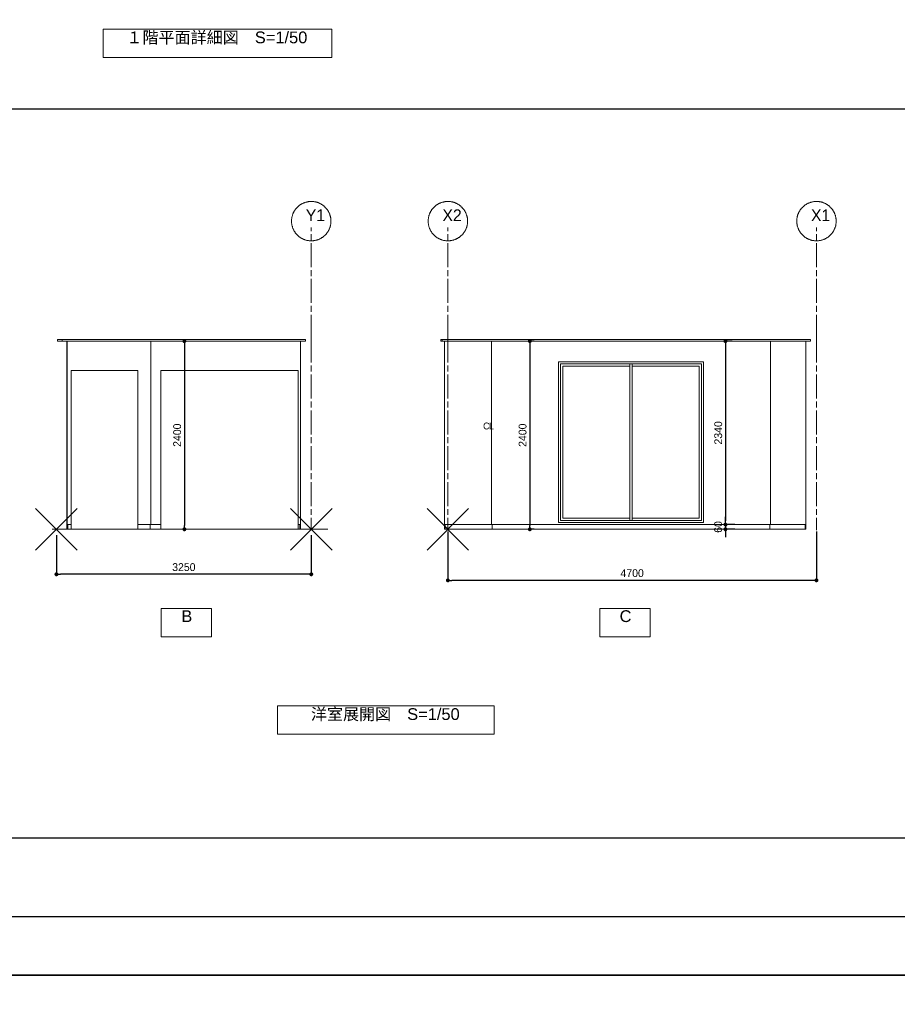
# Model space of a CAD drawing. Header units: millimetres. Extents: x -38341 to 3709, y -10682 to 48718.
# Tile 41 of 118: x -29229 to -18038, y 18647 to 31204. Entities that reach past the tile are written whole.
import ezdxf

# ---------------------------------------------------------------- set-up
doc = ezdxf.new("R2010")
doc.units = ezdxf.units.MM
doc.header["$LTSCALE"] = 50
doc.header["$PDMODE"] = 1
doc.header["$PDSIZE"] = -2
doc.linetypes.add('ISO-08 一点鎖線', pattern=[9.144, 6.096, -0.762, 1.524, -0.762])
for name, color, linetype, lineweight in [('00ライン-グリッド-番号', 7, 'Continuous', 5), ('00ライン-グリッド-番号_ハッチング', 7, 'Continuous', 5), ('02モデリング-01スペース-2名前', 7, 'Continuous', 5), ('02モデリング-03スラブ', 7, 'Continuous', 5), ('02モデリング-04壁-巾木', 7, 'Continuous', 5), ('02モデリング-04壁-巾木_ハッチング', 7, 'Continuous', 5), ('02モデリング-05天井', 7, 'Continuous', 5), ('02モデリング-05天井_ハッチング', 7, 'Continuous', 5), ('05記号ラベル-断面線', 7, 'Continuous', 5), ('ガラス-透明', 7, 'Continuous', 5), ('一般', 7, 'Continuous', 5), ('一般_ハッチング', 7, 'Continuous', 5), ('寸法', 7, 'Continuous', 5), ('洋室ビニールクロス面積算定用', 7, 'Continuous', 5), ('洋室ビニールクロス面積算定用_ハッチング', 7, 'Continuous', 5), ('解答例線', 7, 'Continuous', 5)]:
    doc.layers.add(name, color=color, linetype=linetype, lineweight=lineweight)
doc.layers.add('00ライン-グリッド-線', color=13, linetype='ISO-08 一点鎖線', lineweight=5, true_color=0xff5454)
doc.styles.add('Helvetica Neue', font='HelveticaNeue.ttc')
doc.styles.add('PT Sans Narrow', font='PTSans.ttc')
doc.styles.get("Standard").update_dxf_attribs({"font": 'txt', "bigfont": 'BIGFONT.SHX'})
doc.dimstyles.new('hiro2', dxfattribs={"dimtxt": 99.953704, "dimasz": 49.996948, "dimexe": 0, "dimexo": 75, "dimgap": 40, "dimtad": 1, "dimdsep": 46, "dimlunit": 6, "dimtxsty": 'PT Sans Narrow', "dimblk": 'DOT', "dimblk1": 'DOT', "dimblk2": 'DOT', "dimcen": 0, "dimazin": 0, "dimtfac": 0.8, "dimtix": 1, "dimtmove": 0, "dimatfit": 0, "dimldrblk": 'VW_FILLEDARROW', "dimfxl": 1, "dimfrac": 2, "dimtolj": 1, "dimarcsym": 0})

# ---------------------------------------------------------------- blocks, each defined once
blk = doc.blocks.new('_図面枠 (3D)')
at = {"layer": '解答例線', "color": 7, "linetype": 'Continuous', "lineweight": 25, "transparency": 33554687}
for p, q in [((-39998, 22080), (39898, 22080)), ((39898, 3475), (-39998, 3475))]:
    blk.add_line(p, q, dxfattribs=at)
at = {"layer": '解答例線', "color": 7, "linetype": 'Continuous', "lineweight": 5, "transparency": 33554687}
for p, q in [((-23471, 10825), (-22411, 11884)), ((-23471, 11884), (-22411, 10825)), ((-16971, 10825), (-15911, 11884)), ((-16971, 11884), (-15911, 10825)), ((-13485, 11884), (-12426, 10825)), ((-13485, 10825), (-12426, 11884))]:
    blk.add_line(p, q, dxfattribs=at)
at = {"layer": '解答例線', "color": 7, "linetype": 'Continuous', "lineweight": 25, "transparency": 33554687, "flags": 128}
for points in [[(-42100, 59380), (42000, 59380), (42000, -20), (-42100, -20)], [(-39998, 57895), (39898, 57895), (39898, 1465), (-39998, 1465)], [(-42100, -20), (42000, -20), (42000, -59420), (-42100, -59420)]]:
    blk.add_lwpolyline(points, close=True, dxfattribs=at)
at = {"layer": '解答例線', "color": 7, "linetype": 'Continuous', "lineweight": 5, "transparency": 33554687, "flags": 128}
for points in [[(-21751, 23392), (-15919, 23392), (-15919, 24111), (-21751, 24111)], [(-20270, 8614), (-18988, 8614), (-18988, 9332), (-20270, 9332)], [(-9080, 8614), (-7798, 8614), (-7798, 9332), (-9080, 9332)], [(-17305, 6131), (-11773, 6131), (-11773, 6850), (-17305, 6850)]]:
    blk.add_lwpolyline(points, close=True, dxfattribs=at)
at = {"layer": '解答例線', "color": 7, "transparency": 33554687, "char_height": 300, "attachment_point": 2, "line_spacing_factor": 0.25, "style": 'Helvetica Neue'}
for s, insert in [('１階平面詳細図\u3000S=1/50', (-18847, 24051)), ('C', (-8425, 9288)), ('B', (-19615, 9288)), ('洋室展開図\u3000S=1/50', (-14552, 6790))]:
    blk.add_mtext(s, dxfattribs=dict(at, insert=insert))
blk = doc.blocks.new('Section-9')
at = {"layer": '02モデリング-04壁-巾木', "color": 7, "linetype": 'Continuous', "lineweight": 13, "transparency": 33554687, "flags": 128}
for points in [[(-3105, 3155), (-3060, 3155), (-3060, 3215), (-3105, 3215)], [(-2210, 3155), (-2055, 3155), (-2055, 3215), (-2210, 3215), (-2210, 3155)], [(-2055, 3155), (-1917, 3155), (-1917, 3215), (-2055, 3215)], [(-145, 3215), (-167, 3215), (-167, 3155), (-145, 3155)]]:
    blk.add_lwpolyline(points, dxfattribs=at)
at = {"layer": '02モデリング-05天井', "color": 7, "linetype": 'Continuous', "lineweight": 13, "transparency": 33554687, "flags": 128}
blk.add_lwpolyline([(-3175, 5555), (-3235, 5555), (-3235, 5575), (-3175, 5575)], dxfattribs=at)
at = {"layer": '洋室ビニールクロス面積算定用', "color": 7, "linetype": 'Continuous', "lineweight": 5, "transparency": 33554687}
for p, q in [((-2310, 5555), (-2046, 5555)), ((-2046, 3215), (-2046, 5555)), ((-1727, 5555), (-136, 5555)), ((-135, 3215), (-135, 5555))]:
    blk.add_line(p, q, dxfattribs=at)
at = {"layer": '洋室ビニールクロス面積算定用', "color": 7, "linetype": 'Continuous', "lineweight": 5, "transparency": 33554687, "flags": 128}
for points in [[(-3060, 3215), (-3060, 5180), (-2210, 5180), (-2210, 3215)], [(-1917, 3215), (-1917, 5180), (-167, 5180), (-167, 3215)]]:
    blk.add_lwpolyline(points, dxfattribs=at)
blk = doc.blocks.new('Section-10')
at = {"layer": '洋室ビニールクロス面積算定用_ハッチング', "linetype": 'Continuous', "lineweight": 0, "true_color": 0xffd6d6, "transparency": 33554687}
for points in [[(-3115, 5555), (-3115, 3215), (-3114, 3215), (-3114, 5555)], [(-135, 5320), (-135, 3237), (-135, 3215), (-136, 3215), (-136, 3237), (-136, 5320), (-136, 5555), (-135, 5555)]]:
    blk.add_hatch(color=254, dxfattribs=at).paths.add_polyline_path(points)
at = {"color": 255, "linetype": 'Continuous', "lineweight": 5, "transparency": 33554687}
for points, layer in [([(-3115, 3215), (-3115, 3155), (-3105, 3155), (-3105, 3215)], '02モデリング-04壁-巾木_ハッチング'), ([(-145, 3155), (-145, 3215), (-135, 3215), (-135, 3155)], '02モデリング-04壁-巾木_ハッチング'), ([(-3175, 5555), (-2310, 5555), (-1727, 5555), (-75, 5555), (-75, 5575), (-1727, 5575), (-2310, 5575), (-3175, 5575)], '02モデリング-05天井_ハッチング')]:
    blk.add_wipeout(points, dxfattribs=at).dxf.layer = layer
blk = doc.blocks.new('Section-11')
at = {"layer": '02モデリング-04壁-巾木', "color": 7, "linetype": 'Continuous', "lineweight": 13, "transparency": 33554687}
for p, q in [((-3115, 3215), (-3115, 3155)), ((-3105, 3215), (-3115, 3215)), ((-3115, 3155), (-3105, 3155)), ((-3105, 3155), (-3105, 3215)), ((-145, 3155), (-145, 3215)), ((-145, 3215), (-135, 3215)), ((-135, 3155), (-145, 3155)), ((-135, 3215), (-135, 3155))]:
    blk.add_line(p, q, dxfattribs=at)
at = {"layer": '02モデリング-05天井', "color": 7, "linetype": 'Continuous', "lineweight": 13, "transparency": 33554687}
for p, q in [((-2310, 5575), (-3175, 5575)), ((-3175, 5575), (-3175, 5555)), ((-3175, 5555), (-2310, 5555)), ((-1727, 5575), (-2310, 5575)), ((-2310, 5555), (-1727, 5555)), ((-75, 5575), (-1727, 5575)), ((-1727, 5555), (-75, 5555)), ((-75, 5555), (-75, 5575))]:
    blk.add_line(p, q, dxfattribs=at)
at = {"layer": '洋室ビニールクロス面積算定用', "color": 7, "linetype": 'Continuous', "lineweight": 5, "transparency": 33554687}
for p, q in [((-3115, 3215), (-3115, 5555)), ((-3115, 5555), (-3114, 5555)), ((-3114, 3215), (-3114, 5555)), ((-136, 5555), (-135, 5555)), ((-136, 5320), (-136, 5555)), ((-135, 5320), (-135, 5555)), ((-136, 3237), (-136, 5320)), ((-135, 3237), (-135, 5320)), ((-3115, 3215), (-3114, 3215)), ((-136, 3215), (-136, 3237)), ((-136, 3215), (-135, 3215)), ((-135, 3215), (-135, 3237))]:
    blk.add_line(p, q, dxfattribs=at)
blk = doc.blocks.new('グループ-591')
at = {"layer": '00ライン-グリッド-番号', "flags": 128}
blk.add_lwpolyline([(-193, 1662), (-189, 1666), (-184, 1671), (-180, 1675), (-176, 1680), (-171, 1684), (-167, 1688), (-162, 1692), (-157, 1696), (-152, 1700), (-148, 1703), (-142, 1707), (-137, 1710), (-132, 1714), (-127, 1717), (-121, 1720), (-116, 1723), (-111, 1726), (-105, 1728), (-99, 1731), (-94, 1733), (-88, 1735), (-82, 1738), (-76, 1739), (-70, 1741), (-64, 1743), (-58, 1744), (-52, 1746), (-46, 1747), (-40, 1748), (-34, 1749), (-28, 1750), (-22, 1750), (-16, 1751), (-10, 1751), (-3, 1751), (3, 1751), (9, 1751), (15, 1751), (21, 1750), (27, 1750), (33, 1749), (40, 1748), (46, 1747), (52, 1746), (58, 1745), (64, 1743), (70, 1741), (76, 1740), (81, 1738), (87, 1736), (93, 1733), (99, 1731), (104, 1729), (110, 1726), (115, 1723), (121, 1720), (126, 1717), (132, 1714), (137, 1711), (142, 1707), (147, 1704), (152, 1700), (157, 1696), (162, 1693), (166, 1689), (171, 1684), (175, 1680), (180, 1676), (184, 1671), (188, 1667), (192, 1662), (196, 1657), (200, 1652), (203, 1648), (207, 1642), (210, 1637), (214, 1632), (217, 1627), (220, 1621), (223, 1616), (226, 1611), (228, 1605), (231, 1599), (233, 1594), (235, 1588), (238, 1582), (239, 1576), (241, 1570), (243, 1564), (244, 1558), (246, 1552), (247, 1546), (248, 1540), (249, 1534), (250, 1528), (250, 1522), (251, 1516), (251, 1510), (251, 1503), (251, 1497), (251, 1491), (251, 1485), (250, 1479), (250, 1473), (249, 1467), (248, 1460), (247, 1454), (246, 1448), (245, 1442), (243, 1436), (241, 1430), (240, 1424), (238, 1419), (236, 1413), (233, 1407), (231, 1401), (229, 1396), (226, 1390), (223, 1385), (220, 1379), (217, 1374), (214, 1368), (211, 1363), (207, 1358), (204, 1353), (200, 1348), (196, 1343), (193, 1338), (189, 1334), (184, 1329), (180, 1325), (176, 1320), (171, 1316), (167, 1312), (162, 1308), (157, 1304), (152, 1300), (148, 1297), (142, 1293), (137, 1290), (132, 1286), (127, 1283), (121, 1280), (116, 1277), (111, 1274), (105, 1272), (99, 1269), (94, 1267), (88, 1265), (82, 1262), (76, 1261), (70, 1259), (64, 1257), (58, 1256), (52, 1254), (46, 1253), (40, 1252), (34, 1251), (28, 1250), (22, 1250), (16, 1249), (10, 1249), (3, 1249), (-3, 1249), (-9, 1249), (-15, 1249), (-21, 1250), (-27, 1250), (-33, 1251), (-40, 1252), (-46, 1253), (-52, 1254), (-58, 1255), (-64, 1257), (-70, 1259), (-76, 1260), (-81, 1262), (-87, 1264), (-93, 1267), (-99, 1269), (-104, 1271), (-110, 1274), (-115, 1277), (-121, 1280), (-126, 1283), (-132, 1286), (-137, 1289), (-142, 1293), (-147, 1296), (-152, 1300), (-157, 1304), (-162, 1307), (-166, 1311), (-171, 1316), (-175, 1320), (-180, 1324), (-184, 1329), (-188, 1333), (-192, 1338), (-196, 1343), (-200, 1348), (-203, 1352), (-207, 1358), (-210, 1363), (-214, 1368), (-217, 1373), (-220, 1379), (-223, 1384), (-226, 1389), (-228, 1395), (-231, 1401), (-233, 1406), (-235, 1412), (-238, 1418), (-239, 1424), (-241, 1430), (-243, 1436), (-244, 1442), (-246, 1448), (-247, 1454), (-248, 1460), (-249, 1466), (-250, 1472), (-250, 1478), (-251, 1484), (-251, 1490), (-251, 1497), (-251, 1503), (-251, 1509), (-251, 1515), (-250, 1521), (-250, 1527), (-249, 1533), (-248, 1540), (-247, 1546), (-246, 1552), (-245, 1558), (-243, 1564), (-241, 1570), (-240, 1576), (-238, 1581), (-236, 1587), (-233, 1593), (-231, 1599), (-229, 1604), (-226, 1610), (-223, 1615), (-220, 1621), (-217, 1626), (-214, 1632), (-211, 1637), (-207, 1642), (-204, 1647), (-200, 1652), (-196, 1657)], close=True, dxfattribs=at)
at = {"color": 255, "lineweight": 5, "transparency": 33554687}
blk.add_wipeout([(-45, 1420), (151, 1420), (151, 1688), (-45, 1688)], dxfattribs=at).dxf.layer = '00ライン-グリッド-番号_ハッチング'
at = {"layer": '00ライン-グリッド-番号', "color": 7, "transparency": 33554687, "insert": (53, 1650), "char_height": 149.9, "attachment_point": 2, "line_spacing_factor": 1.098512, "style": 'PT Sans Narrow'}
blk.add_mtext('Y1', dxfattribs=at)
blk = doc.blocks.new('グリッド線-7')
at = {"layer": '00ライン-グリッド-線', "transparency": 33554687}
blk.add_line((0, 0), (0, -2440), dxfattribs=at)
at = {"layer": '00ライン-グリッド-線', "transparency": 33554687, "flags": 128}
blk.add_lwpolyline([(0, 0), (0, 1500)], dxfattribs=at)
at = {"layer": '00ライン-グリッド-線', "color": 0, "flags": 1}
for tag in ['IFC_UUID', 'instanceID']:
    blk.add_attdef(tag, (-8394, 5677), '', height=0.18, dxfattribs=at)
at = {"layer": '00ライン-グリッド-線', "color": 7, "transparency": 33554687}
blk.add_blockref('グループ-591', (0, 0), dxfattribs=at)
blk = doc.blocks.new('_Dot')
at = {"color": 0, "linetype": 'ByBlock', "lineweight": -2}
blk.add_line((-0.5, 0), (-1, 0), dxfattribs=at)
at = {"color": 0, "linetype": 'ByBlock', "const_width": 0.5}
blk.add_lwpolyline([(-0.25, 0, 1), (0.25, 0, 1)], format="xyb", close=True, dxfattribs=at)
blk = doc.blocks.new('*D730')
at = {"layer": 'Defpoints', "color": 0, "transparency": 33554687}
for p in [(-28761, 24705), (-25511, 24705), (-28761, 24131)]:
    blk.add_point(p, dxfattribs=at)
at = {"layer": '寸法', "color": 0, "linetype": 'Continuous', "lineweight": -2, "transparency": 33554687}
for p, q in [((-28761, 24630), (-28761, 24131)), ((-25511, 24630), (-25511, 24131)), ((-25561, 24131), (-28711, 24131))]:
    blk.add_line(p, q, dxfattribs=at)
at = {"layer": '寸法', "color": 0, "lineweight": -2, "xscale": 49.99694824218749, "yscale": 49.99694824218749, "zscale": 49.99694824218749, "rotation": 180}
blk.add_blockref('_Dot', (-28761, 24131), dxfattribs=at)
at = {"layer": '寸法', "color": 0, "lineweight": -2, "xscale": 49.99694824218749, "yscale": 49.99694824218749, "zscale": 49.99694824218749}
blk.add_blockref('_Dot', (-25511, 24131), dxfattribs=at)
at = {"layer": '寸法', "color": 0, "lineweight": 5, "transparency": 33554687, "insert": (-27136, 24222), "char_height": 100, "attachment_point": 5, "style": 'PT Sans Narrow'}
blk.add_mtext('\\A1;3250', dxfattribs=at)
blk = doc.blocks.new('VW_FILLEDARROW')
at = {"linetype": 'Continuous', "lineweight": 0, "transparency": 16777216}
blk.add_hatch(color=0, dxfattribs=at).paths.add_polyline_path([(-1.2, 0.32), (0, 0), (-1.2, -0.32), (-0.9, 0)])
at = {"color": 0, "linetype": 'Continuous', "lineweight": 5, "transparency": 16777216, "flags": 128}
blk.add_lwpolyline([(-1.2, 0.32), (0, 0), (-1.2, -0.32), (-0.9, 0)], close=True, dxfattribs=at)
blk = doc.blocks.new('*D731')
at = {"layer": 'Defpoints', "color": 0, "transparency": 33554687}
for p in [(-27058, 27105), (-27129, 24705), (-27058, 24705)]:
    blk.add_point(p, dxfattribs=at)
at = {"layer": '寸法', "color": 0, "linetype": 'Continuous', "lineweight": -2, "transparency": 33554687}
for p, q in [((-27133, 27105), (-27129, 27105)), ((-27129, 27055), (-27129, 24755)), ((-27133, 24705), (-27129, 24705))]:
    blk.add_line(p, q, dxfattribs=at)
at = {"layer": '寸法', "color": 0, "lineweight": -2, "xscale": 49.99694824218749, "yscale": 49.99694824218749, "zscale": 49.99694824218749}
for p, rotation in [((-27129, 27105), 90), ((-27129, 24705), 270)]:
    blk.add_blockref('_Dot', p, dxfattribs=dict(at, rotation=rotation))
at = {"layer": '寸法', "color": 0, "lineweight": 5, "transparency": 33554687, "insert": (-27221, 25905), "char_height": 100, "attachment_point": 5, "rotation": 90, "style": 'PT Sans Narrow'}
blk.add_mtext('\\A1;2400', dxfattribs=at)
blk = doc.blocks.new('Section-12')
at = {"layer": '02モデリング-04壁-巾木', "color": 7, "linetype": 'Continuous', "lineweight": 13, "transparency": 33554687}
for p, q in [((-4135, 3155), (-4135, 3215)), ((-595, 3215), (-145, 3215)), ((-595, 3155), (-145, 3155))]:
    blk.add_line(p, q, dxfattribs=at)
at = {"layer": '02モデリング-04壁-巾木', "color": 7, "linetype": 'Continuous', "lineweight": 13, "transparency": 33554687, "flags": 128}
blk.add_lwpolyline([(-4735, 3155), (-595, 3155), (-595, 3215), (-4735, 3215)], dxfattribs=at)
at = {"layer": 'ガラス-透明', "color": 7, "linetype": 'Continuous', "lineweight": 5, "transparency": 33554687}
for p, q in [((-3235, 3295), (-3235, 5235)), ((-2380, 3265), (-2380, 5265)), ((-2350, 3265), (-2350, 5265)), ((-1495, 3295), (-1495, 5235))]:
    blk.add_line(p, q, dxfattribs=at)
at = {"layer": '洋室ビニールクロス面積算定用', "color": 7, "linetype": 'Continuous', "lineweight": 5, "transparency": 33554687}
for p, q in [((-4745, 5442), (-4745, 5555)), ((-4744, 5444), (-4744, 5555)), ((-3042, 5555), (-586, 5555)), ((-586, 3215), (-586, 5555)), ((-136, 3215), (-136, 5555)), ((-3235, 5235), (-2380, 5235)), ((-2350, 5235), (-1495, 5235)), ((-3235, 3295), (-2380, 3295)), ((-2350, 3295), (-1495, 3295))]:
    blk.add_line(p, q, dxfattribs=at)
at = {"layer": '洋室ビニールクロス面積算定用', "color": 7, "linetype": 'Continuous', "lineweight": 5, "transparency": 33554687, "flags": 128}
for points in [[(-4173, 5555), (-4144, 5555), (-4144, 3215)], [(-3290, 5290), (-3290, 3240), (-1440, 3240), (-3290, 3240), (-1440, 3240), (-1440, 5290), (-3290, 5290), (-1440, 5290)], [(-3265, 3265), (-1465, 3265), (-1465, 5265), (-3265, 5265), (-3265, 3265)]]:
    blk.add_lwpolyline(points, dxfattribs=at)
blk = doc.blocks.new('Section-13')
at = {"layer": '洋室ビニールクロス面積算定用_ハッチング', "linetype": 'Continuous', "lineweight": 0, "true_color": 0xffd6d6, "transparency": 33554687}
for points in [[(-4745, 5442), (-4745, 3215), (-4744, 3215), (-4744, 5444), (-4744, 5555), (-4745, 5555)], [(-136, 5555), (-136, 3215), (-135, 3215), (-135, 5555)]]:
    blk.add_hatch(color=254, dxfattribs=at).paths.add_polyline_path(points)
at = {"color": 255, "linetype": 'Continuous', "lineweight": 5, "transparency": 33554687}
for points, layer in [([(-4745, 3215), (-4745, 3155), (-4735, 3155), (-4735, 3215)], '02モデリング-04壁-巾木_ハッチング'), ([(-145, 3155), (-145, 3215), (-135, 3215), (-135, 3155)], '02モデリング-04壁-巾木_ハッチング'), ([(-4775, 5555), (-4173, 5555), (-3042, 5555), (-75, 5555), (-75, 5575), (-3042, 5575), (-4173, 5575), (-4775, 5575)], '02モデリング-05天井_ハッチング')]:
    blk.add_wipeout(points, dxfattribs=at).dxf.layer = layer
blk.add_wipeout([(-4790, 5555), (-4775, 5555), (-4775, 5575), (-4790, 5575)], dxfattribs=at).dxf.layer = '02モデリング-05天井_ハッチング'
blk = doc.blocks.new('Section-14')
at = {"layer": '02モデリング-04壁-巾木', "color": 7, "linetype": 'Continuous', "lineweight": 13, "transparency": 33554687}
for p, q in [((-4745, 3215), (-4745, 3155)), ((-4735, 3215), (-4745, 3215)), ((-4745, 3155), (-4735, 3155)), ((-4735, 3155), (-4735, 3215)), ((-145, 3155), (-145, 3215)), ((-145, 3215), (-135, 3215)), ((-135, 3155), (-145, 3155)), ((-135, 3215), (-135, 3155))]:
    blk.add_line(p, q, dxfattribs=at)
at = {"layer": '02モデリング-05天井', "color": 7, "linetype": 'Continuous', "lineweight": 13, "transparency": 33554687}
for p, q in [((-4775, 5575), (-4790, 5575)), ((-4790, 5575), (-4790, 5555)), ((-4790, 5555), (-4775, 5555)), ((-4173, 5575), (-4775, 5575)), ((-4775, 5575), (-4775, 5555)), ((-4775, 5555), (-4775, 5575)), ((-4775, 5555), (-4173, 5555)), ((-3042, 5575), (-4173, 5575)), ((-4173, 5555), (-3042, 5555)), ((-75, 5575), (-3042, 5575)), ((-3042, 5555), (-75, 5555)), ((-75, 5555), (-75, 5575))]:
    blk.add_line(p, q, dxfattribs=at)
at = {"layer": '洋室ビニールクロス面積算定用', "color": 7, "linetype": 'Continuous', "lineweight": 5, "transparency": 33554687}
for p, q in [((-4745, 5442), (-4745, 5555)), ((-4745, 5555), (-4744, 5555)), ((-4744, 5444), (-4744, 5555)), ((-136, 5555), (-135, 5555)), ((-136, 3215), (-136, 5555)), ((-135, 3215), (-135, 5555)), ((-4745, 3215), (-4745, 5442)), ((-4744, 3215), (-4744, 5444)), ((-4745, 3215), (-4744, 3215)), ((-136, 3215), (-135, 3215))]:
    blk.add_line(p, q, dxfattribs=at)
blk = doc.blocks.new('グループ-592')
at = {"color": 255, "linetype": 'Continuous', "lineweight": 5, "transparency": 33554687}
blk.add_wipeout([(-109, -72), (-10, -72), (-10, 71), (-109, 71)], dxfattribs=at).dxf.layer = '一般_ハッチング'
at = {"layer": '一般', "color": 7, "transparency": 33554687, "insert": (-109, -72), "char_height": 87.46, "attachment_point": 7, "line_spacing_factor": 2.004657, "style": 'PT Sans Narrow'}
blk.add_mtext('{\\T0.89;CL}', dxfattribs=at)
blk = doc.blocks.new('データタグ-29')
at = {"layer": '02モデリング-01スペース-2名前', "color": 7, "transparency": 33554687}
blk.add_blockref('グループ-592', (0, 0), dxfattribs=at)
blk = doc.blocks.new('グループ-593')
at = {"layer": '00ライン-グリッド-番号', "flags": 128}
blk.add_lwpolyline([(-193, 1662), (-189, 1666), (-184, 1671), (-180, 1675), (-176, 1680), (-171, 1684), (-167, 1688), (-162, 1692), (-157, 1696), (-152, 1700), (-148, 1703), (-142, 1707), (-137, 1710), (-132, 1714), (-127, 1717), (-121, 1720), (-116, 1723), (-111, 1726), (-105, 1728), (-99, 1731), (-94, 1733), (-88, 1735), (-82, 1738), (-76, 1739), (-70, 1741), (-64, 1743), (-58, 1744), (-52, 1746), (-46, 1747), (-40, 1748), (-34, 1749), (-28, 1750), (-22, 1750), (-16, 1751), (-10, 1751), (-3, 1751), (3, 1751), (9, 1751), (15, 1751), (21, 1750), (27, 1750), (33, 1749), (40, 1748), (46, 1747), (52, 1746), (58, 1745), (64, 1743), (70, 1741), (76, 1740), (81, 1738), (87, 1736), (93, 1733), (99, 1731), (104, 1729), (110, 1726), (115, 1723), (121, 1720), (126, 1717), (132, 1714), (137, 1711), (142, 1707), (147, 1704), (152, 1700), (157, 1696), (162, 1693), (166, 1689), (171, 1684), (175, 1680), (180, 1676), (184, 1671), (188, 1667), (192, 1662), (196, 1657), (200, 1652), (203, 1648), (207, 1642), (210, 1637), (214, 1632), (217, 1627), (220, 1621), (223, 1616), (226, 1611), (228, 1605), (231, 1599), (233, 1594), (235, 1588), (238, 1582), (239, 1576), (241, 1570), (243, 1564), (244, 1558), (246, 1552), (247, 1546), (248, 1540), (249, 1534), (250, 1528), (250, 1522), (251, 1516), (251, 1510), (251, 1503), (251, 1497), (251, 1491), (251, 1485), (250, 1479), (250, 1473), (249, 1467), (248, 1460), (247, 1454), (246, 1448), (245, 1442), (243, 1436), (241, 1430), (240, 1424), (238, 1419), (236, 1413), (233, 1407), (231, 1401), (229, 1396), (226, 1390), (223, 1385), (220, 1379), (217, 1374), (214, 1368), (211, 1363), (207, 1358), (204, 1353), (200, 1348), (196, 1343), (193, 1338), (189, 1334), (184, 1329), (180, 1325), (176, 1320), (171, 1316), (167, 1312), (162, 1308), (157, 1304), (152, 1300), (148, 1297), (142, 1293), (137, 1290), (132, 1286), (127, 1283), (121, 1280), (116, 1277), (111, 1274), (105, 1272), (99, 1269), (94, 1267), (88, 1265), (82, 1262), (76, 1261), (70, 1259), (64, 1257), (58, 1256), (52, 1254), (46, 1253), (40, 1252), (34, 1251), (28, 1250), (22, 1250), (16, 1249), (10, 1249), (3, 1249), (-3, 1249), (-9, 1249), (-15, 1249), (-21, 1250), (-27, 1250), (-33, 1251), (-40, 1252), (-46, 1253), (-52, 1254), (-58, 1255), (-64, 1257), (-70, 1259), (-76, 1260), (-81, 1262), (-87, 1264), (-93, 1267), (-99, 1269), (-104, 1271), (-110, 1274), (-115, 1277), (-121, 1280), (-126, 1283), (-132, 1286), (-137, 1289), (-142, 1293), (-147, 1296), (-152, 1300), (-157, 1304), (-162, 1307), (-166, 1311), (-171, 1316), (-175, 1320), (-180, 1324), (-184, 1329), (-188, 1333), (-192, 1338), (-196, 1343), (-200, 1348), (-203, 1352), (-207, 1358), (-210, 1363), (-214, 1368), (-217, 1373), (-220, 1379), (-223, 1384), (-226, 1389), (-228, 1395), (-231, 1401), (-233, 1406), (-235, 1412), (-238, 1418), (-239, 1424), (-241, 1430), (-243, 1436), (-244, 1442), (-246, 1448), (-247, 1454), (-248, 1460), (-249, 1466), (-250, 1472), (-250, 1478), (-251, 1484), (-251, 1490), (-251, 1497), (-251, 1503), (-251, 1509), (-251, 1515), (-250, 1521), (-250, 1527), (-249, 1533), (-248, 1540), (-247, 1546), (-246, 1552), (-245, 1558), (-243, 1564), (-241, 1570), (-240, 1576), (-238, 1581), (-236, 1587), (-233, 1593), (-231, 1599), (-229, 1604), (-226, 1610), (-223, 1615), (-220, 1621), (-217, 1626), (-214, 1632), (-211, 1637), (-207, 1642), (-204, 1647), (-200, 1652), (-196, 1657)], close=True, dxfattribs=at)
at = {"color": 255, "lineweight": 5, "transparency": 33554687}
blk.add_wipeout([(-49, 1420), (156, 1420), (156, 1688), (-49, 1688)], dxfattribs=at).dxf.layer = '00ライン-グリッド-番号_ハッチング'
at = {"layer": '00ライン-グリッド-番号', "color": 7, "transparency": 33554687, "insert": (53, 1650), "char_height": 149.9, "attachment_point": 2, "line_spacing_factor": 1.098512, "style": 'PT Sans Narrow'}
blk.add_mtext('X1', dxfattribs=at)
blk = doc.blocks.new('グリッド線-8')
at = {"layer": '00ライン-グリッド-線', "transparency": 33554687}
blk.add_line((0, 0), (0, -2440), dxfattribs=at)
at = {"layer": '00ライン-グリッド-線', "transparency": 33554687, "flags": 128}
blk.add_lwpolyline([(0, 0), (0, 1500)], dxfattribs=at)
at = {"layer": '00ライン-グリッド-線', "color": 0, "flags": 1}
for tag in ['IFC_UUID', 'instanceID']:
    blk.add_attdef(tag, (-1951, 5677), '', height=0.18, dxfattribs=at)
at = {"layer": '00ライン-グリッド-線', "color": 7, "transparency": 33554687}
blk.add_blockref('グループ-593', (0, 0), dxfattribs=at)
blk = doc.blocks.new('グループ-594')
at = {"layer": '00ライン-グリッド-番号', "flags": 128}
blk.add_lwpolyline([(-193, 1662), (-189, 1666), (-184, 1671), (-180, 1675), (-176, 1680), (-171, 1684), (-167, 1688), (-162, 1692), (-157, 1696), (-152, 1700), (-148, 1703), (-142, 1707), (-137, 1710), (-132, 1714), (-127, 1717), (-121, 1720), (-116, 1723), (-111, 1726), (-105, 1728), (-99, 1731), (-94, 1733), (-88, 1735), (-82, 1738), (-76, 1739), (-70, 1741), (-64, 1743), (-58, 1744), (-52, 1746), (-46, 1747), (-40, 1748), (-34, 1749), (-28, 1750), (-22, 1750), (-16, 1751), (-10, 1751), (-3, 1751), (3, 1751), (9, 1751), (15, 1751), (21, 1750), (27, 1750), (33, 1749), (40, 1748), (46, 1747), (52, 1746), (58, 1745), (64, 1743), (70, 1741), (76, 1740), (81, 1738), (87, 1736), (93, 1733), (99, 1731), (104, 1729), (110, 1726), (115, 1723), (121, 1720), (126, 1717), (132, 1714), (137, 1711), (142, 1707), (147, 1704), (152, 1700), (157, 1696), (162, 1693), (166, 1689), (171, 1684), (175, 1680), (180, 1676), (184, 1671), (188, 1667), (192, 1662), (196, 1657), (200, 1652), (203, 1648), (207, 1642), (210, 1637), (214, 1632), (217, 1627), (220, 1621), (223, 1616), (226, 1611), (228, 1605), (231, 1599), (233, 1594), (235, 1588), (238, 1582), (239, 1576), (241, 1570), (243, 1564), (244, 1558), (246, 1552), (247, 1546), (248, 1540), (249, 1534), (250, 1528), (250, 1522), (251, 1516), (251, 1510), (251, 1503), (251, 1497), (251, 1491), (251, 1485), (250, 1479), (250, 1473), (249, 1467), (248, 1460), (247, 1454), (246, 1448), (245, 1442), (243, 1436), (241, 1430), (240, 1424), (238, 1419), (236, 1413), (233, 1407), (231, 1401), (229, 1396), (226, 1390), (223, 1385), (220, 1379), (217, 1374), (214, 1368), (211, 1363), (207, 1358), (204, 1353), (200, 1348), (196, 1343), (193, 1338), (189, 1334), (184, 1329), (180, 1325), (176, 1320), (171, 1316), (167, 1312), (162, 1308), (157, 1304), (152, 1300), (148, 1297), (142, 1293), (137, 1290), (132, 1286), (127, 1283), (121, 1280), (116, 1277), (111, 1274), (105, 1272), (99, 1269), (94, 1267), (88, 1265), (82, 1262), (76, 1261), (70, 1259), (64, 1257), (58, 1256), (52, 1254), (46, 1253), (40, 1252), (34, 1251), (28, 1250), (22, 1250), (16, 1249), (10, 1249), (3, 1249), (-3, 1249), (-9, 1249), (-15, 1249), (-21, 1250), (-27, 1250), (-33, 1251), (-40, 1252), (-46, 1253), (-52, 1254), (-58, 1255), (-64, 1257), (-70, 1259), (-76, 1260), (-81, 1262), (-87, 1264), (-93, 1267), (-99, 1269), (-104, 1271), (-110, 1274), (-115, 1277), (-121, 1280), (-126, 1283), (-132, 1286), (-137, 1289), (-142, 1293), (-147, 1296), (-152, 1300), (-157, 1304), (-162, 1307), (-166, 1311), (-171, 1316), (-175, 1320), (-180, 1324), (-184, 1329), (-188, 1333), (-192, 1338), (-196, 1343), (-200, 1348), (-203, 1352), (-207, 1358), (-210, 1363), (-214, 1368), (-217, 1373), (-220, 1379), (-223, 1384), (-226, 1389), (-228, 1395), (-231, 1401), (-233, 1406), (-235, 1412), (-238, 1418), (-239, 1424), (-241, 1430), (-243, 1436), (-244, 1442), (-246, 1448), (-247, 1454), (-248, 1460), (-249, 1466), (-250, 1472), (-250, 1478), (-251, 1484), (-251, 1490), (-251, 1497), (-251, 1503), (-251, 1509), (-251, 1515), (-250, 1521), (-250, 1527), (-249, 1533), (-248, 1540), (-247, 1546), (-246, 1552), (-245, 1558), (-243, 1564), (-241, 1570), (-240, 1576), (-238, 1581), (-236, 1587), (-233, 1593), (-231, 1599), (-229, 1604), (-226, 1610), (-223, 1615), (-220, 1621), (-217, 1626), (-214, 1632), (-211, 1637), (-207, 1642), (-204, 1647), (-200, 1652), (-196, 1657)], close=True, dxfattribs=at)
at = {"color": 255, "lineweight": 5, "transparency": 33554687}
blk.add_wipeout([(-49, 1420), (156, 1420), (156, 1688), (-49, 1688)], dxfattribs=at).dxf.layer = '00ライン-グリッド-番号_ハッチング'
at = {"layer": '00ライン-グリッド-番号', "color": 7, "transparency": 33554687, "insert": (53, 1650), "char_height": 149.9, "attachment_point": 2, "line_spacing_factor": 1.098512, "style": 'PT Sans Narrow'}
blk.add_mtext('X2', dxfattribs=at)
blk = doc.blocks.new('グリッド線-9')
at = {"layer": '00ライン-グリッド-線', "transparency": 33554687}
blk.add_line((0, 0), (0, -2440), dxfattribs=at)
at = {"layer": '00ライン-グリッド-線', "transparency": 33554687, "flags": 128}
blk.add_lwpolyline([(0, 0), (0, 1500)], dxfattribs=at)
at = {"layer": '00ライン-グリッド-線', "color": 0, "flags": 1}
for tag in ['IFC_UUID', 'instanceID']:
    blk.add_attdef(tag, (-6651, 5677), '', height=0.18, dxfattribs=at)
at = {"layer": '00ライン-グリッド-線', "color": 7, "transparency": 33554687}
blk.add_blockref('グループ-594', (0, 0), dxfattribs=at)
blk = doc.blocks.new('*D741')
at = {"layer": 'Defpoints', "color": 0, "transparency": 33554687}
for p in [(-23769, 24750), (-19069, 24750), (-23769, 24054)]:
    blk.add_point(p, dxfattribs=at)
at = {"layer": '寸法', "color": 0, "linetype": 'Continuous', "lineweight": -2, "transparency": 33554687}
for p, q in [((-23769, 24675), (-23769, 24054)), ((-19069, 24675), (-19069, 24054)), ((-19119, 24054), (-23719, 24054))]:
    blk.add_line(p, q, dxfattribs=at)
at = {"layer": '寸法', "color": 0, "lineweight": -2, "xscale": 49.99694824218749, "yscale": 49.99694824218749, "zscale": 49.99694824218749, "rotation": 180}
blk.add_blockref('_Dot', (-23769, 24054), dxfattribs=at)
at = {"layer": '寸法', "color": 0, "lineweight": -2, "xscale": 49.99694824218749, "yscale": 49.99694824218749, "zscale": 49.99694824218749}
blk.add_blockref('_Dot', (-19069, 24054), dxfattribs=at)
at = {"layer": '寸法', "color": 0, "lineweight": 5, "transparency": 33554687, "insert": (-21419, 24145), "char_height": 100, "attachment_point": 5, "style": 'PT Sans Narrow'}
blk.add_mtext('\\A1;4700', dxfattribs=at)
blk = doc.blocks.new('*D742')
at = {"layer": 'Defpoints', "color": 0, "transparency": 33554687}
for p in [(-22594, 27105), (-22724, 24705), (-22594, 24705)]:
    blk.add_point(p, dxfattribs=at)
at = {"layer": '寸法', "color": 0, "linetype": 'Continuous', "lineweight": -2, "transparency": 33554687}
for p, q in [((-22669, 27105), (-22724, 27105)), ((-22724, 27055), (-22724, 24755)), ((-22669, 24705), (-22724, 24705))]:
    blk.add_line(p, q, dxfattribs=at)
at = {"layer": '寸法', "color": 0, "lineweight": -2, "xscale": 49.99694824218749, "yscale": 49.99694824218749, "zscale": 49.99694824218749}
for p, rotation in [((-22724, 27105), 90), ((-22724, 24705), 270)]:
    blk.add_blockref('_Dot', p, dxfattribs=dict(at, rotation=rotation))
at = {"layer": '寸法', "color": 0, "lineweight": 5, "transparency": 33554687, "insert": (-22816, 25905), "char_height": 100, "attachment_point": 5, "rotation": 90, "style": 'PT Sans Narrow'}
blk.add_mtext('\\A1;2400', dxfattribs=at)
blk = doc.blocks.new('*D743')
at = {"layer": 'Defpoints', "color": 0, "transparency": 33554687}
for p in [(-20033, 24765), (-20230, 24705), (-20033, 24705)]:
    blk.add_point(p, dxfattribs=at)
at = {"layer": '寸法', "color": 0, "linetype": 'Continuous', "lineweight": -2, "transparency": 33554687}
for p, q in [((-20230, 24815), (-20230, 24865)), ((-20108, 24765), (-20230, 24765)), ((-20230, 24765), (-20230, 24705)), ((-20108, 24705), (-20230, 24705)), ((-20230, 24655), (-20230, 24605))]:
    blk.add_line(p, q, dxfattribs=at)
at = {"layer": '寸法', "color": 0, "lineweight": -2, "xscale": 49.99694824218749, "yscale": 49.99694824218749, "zscale": 49.99694824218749}
for p, rotation in [((-20230, 24765), 270), ((-20230, 24705), 90)]:
    blk.add_blockref('_Dot', p, dxfattribs=dict(at, rotation=rotation))
at = {"layer": '寸法', "color": 0, "lineweight": 5, "transparency": 33554687, "insert": (-20322, 24735), "char_height": 100, "attachment_point": 5, "rotation": 90, "style": 'PT Sans Narrow'}
blk.add_mtext('\\A1;60', dxfattribs=at)
blk = doc.blocks.new('*D744')
at = {"layer": 'Defpoints', "color": 0, "transparency": 33554687}
for p in [(-20070, 27105), (-20229, 24765), (-20070, 24765)]:
    blk.add_point(p, dxfattribs=at)
at = {"layer": '寸法', "color": 0, "linetype": 'Continuous', "lineweight": -2, "transparency": 33554687}
for p, q in [((-20145, 27105), (-20229, 27105)), ((-20229, 27055), (-20229, 24815)), ((-20145, 24765), (-20229, 24765))]:
    blk.add_line(p, q, dxfattribs=at)
at = {"layer": '寸法', "color": 0, "lineweight": -2, "xscale": 49.99694824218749, "yscale": 49.99694824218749, "zscale": 49.99694824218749}
for p, rotation in [((-20229, 27105), 90), ((-20229, 24765), 270)]:
    blk.add_blockref('_Dot', p, dxfattribs=dict(at, rotation=rotation))
at = {"layer": '寸法', "color": 0, "lineweight": 5, "transparency": 33554687, "insert": (-20321, 25935), "char_height": 100, "attachment_point": 5, "rotation": 90, "style": 'PT Sans Narrow'}
blk.add_mtext('\\A1;2340', dxfattribs=at)

msp = doc.modelspace()

# ---------------------------------------------------------------- block references
at = {"layer": '02モデリング-03スラブ', "color": 7, "transparency": 33554687}
for name, p in [('Section-9', (-25511.436, 21550.263)), ('Section-12', (-19068.785, 21550.263))]:
    msp.add_blockref(name, p, dxfattribs=at)
at = {"layer": '解答例線', "color": 7, "transparency": 33554687, "xscale": 0.5, "yscale": 0.5, "zscale": 0.5}
msp.add_blockref('_図面枠 (3D)', (-17290.959, 19028.052), dxfattribs=at)

# ---------------------------------------------------------------- next in the draw order: block references
at = {"layer": '02モデリング-03スラブ', "color": 7, "transparency": 33554687}
for name, p in [('Section-10', (-25511.436, 21550.263)), ('Section-13', (-19068.785, 21550.263))]:
    msp.add_blockref(name, p, dxfattribs=at)

# ---------------------------------------------------------------- next in the draw order: block references
for name, p in [('Section-11', (-25511.436, 21550.263)), ('Section-14', (-19068.785, 21550.263))]:
    msp.add_blockref(name, p, dxfattribs=at)

# ---------------------------------------------------------------- next in the draw order: dimensions: what is measured, and where the dimension line sits
at = {"layer": '寸法', "color": 7, "linetype": 'Continuous', "lineweight": 5, "transparency": 33554687}
for base, p1, p2, picture, middle in [((-27129.144, 24705.263), (-27057.629, 27105.263), (-27057.629, 24705.263), '*D731', (-27220.752, 25905.263)), ((-22724.084, 24705.263), (-22593.785, 27105.263), (-22593.785, 24705.263), '*D742', (-22815.691, 25905.263)), ((-20229.202, 24765.263), (-20069.951, 27105.263), (-20069.951, 24765.263), '*D744', (-20320.809, 25935.263)), ((-20230.146, 24705.263), (-20033.429, 24765.263), (-20033.429, 24705.263), '*D743', (-20321.754, 24735.263))]:
    dim = msp.add_linear_dim(base=base, p1=p1, p2=p2, angle=270, dimstyle='hiro2', override={"dimpost": '<>', "dimtxsty": 'PT Sans Narrow', "dimtmove": 2}, dxfattribs=at)
    dim.commit()
    dim.dimension.update_dxf_attribs({"geometry": picture, "text_midpoint": middle})

# ---------------------------------------------------------------- next in the draw order: block references
at = {"layer": '00ライン-グリッド-線'}
for name, p in [('グリッド線-7', (-25511.436, 27135.263)), ('グリッド線-9', (-23768.785, 27135.263)), ('グリッド線-8', (-19068.785, 27135.263))]:
    msp.add_blockref(name, p, dxfattribs=at)
at = {"layer": '02モデリング-01スペース-2名前', "color": 7, "transparency": 33554687}
msp.add_blockref('データタグ-29', (-23211.617, 26049.564), dxfattribs=at)

# ---------------------------------------------------------------- next in the draw order: linework, layer by layer
at = {"layer": '05記号ラベル-断面線', "color": 7, "linetype": 'Continuous', "lineweight": 5, "transparency": 33554687}
msp.add_line((-25299.915, 24705.263), (-28815.342, 24705.263), dxfattribs=at)

# ---------------------------------------------------------------- next in the draw order: dimensions: what is measured, and where the dimension line sits
at = {"layer": '寸法', "color": 7, "linetype": 'Continuous', "lineweight": 5, "transparency": 33554687}
for base, p1, p2, picture, middle in [((-23768.785, 24053.793), (-19068.785, 24750.263), (-23768.785, 24750.263), '*D741', (-21418.785, 24145.4)), ((-28761.436, 24130.563), (-25511.436, 24705.263), (-28761.436, 24705.263), '*D730', (-27136.436, 24222.17))]:
    dim = msp.add_linear_dim(base=base, p1=p1, p2=p2, dimstyle='hiro2', override={"dimpost": '<>', "dimtxsty": 'PT Sans Narrow', "dimtmove": 2}, dxfattribs=at)
    dim.commit()
    dim.dimension.update_dxf_attribs({"geometry": picture, "text_midpoint": middle})

doc.saveas('drawing.dxf')
